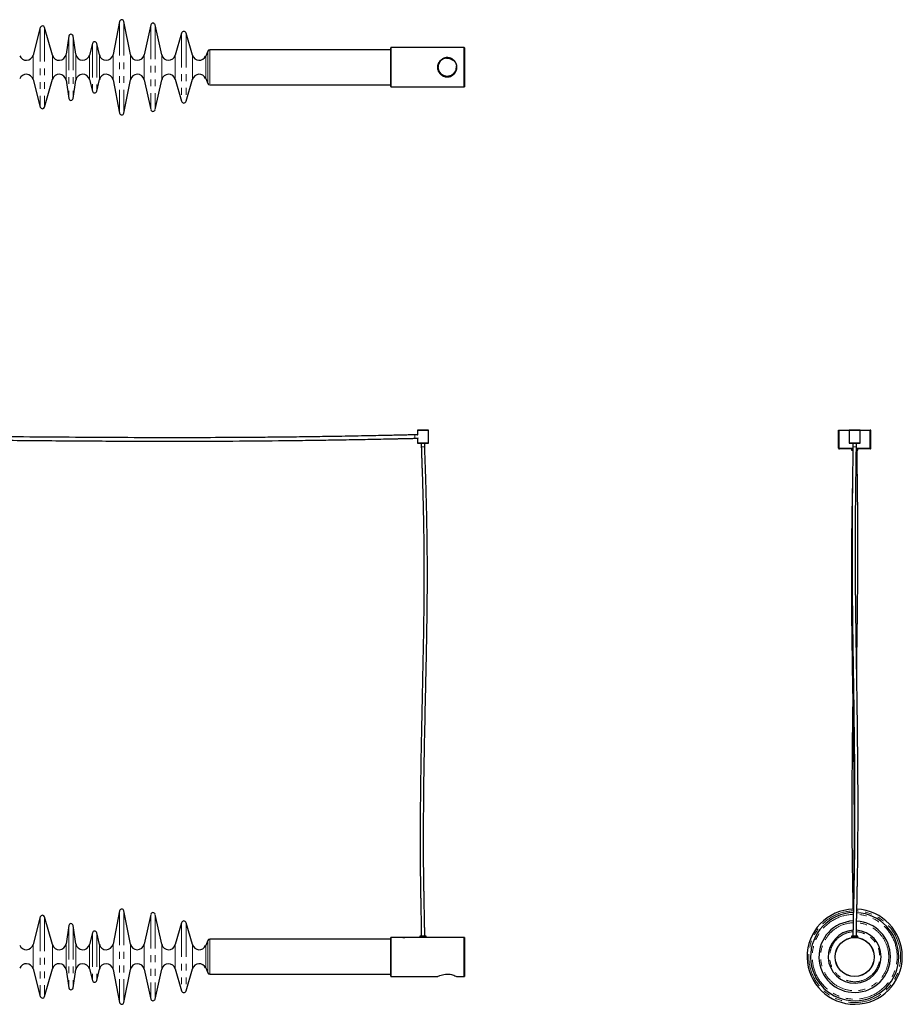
# Model space of a CAD drawing. Header units: millimetres. Extents: x 350 to 3714, y 780 to 2611.
# Tile 2 of 2: x 2073 to 3714, y 780 to 2611. Entities that reach past the tile are written whole.
import ezdxf

# ---------------------------------------------------------------- set-up
doc = ezdxf.new("R2010")
doc.units = ezdxf.units.MM
doc.header["$LTSCALE"] = 10
doc.linetypes.add('PHANTOM', pattern=[12.7, 6.35, -1.27, 1.27, -1.27, 1.27, -1.27])

msp = doc.modelspace()

# ---------------------------------------------------------------- linework, layer by layer
at = {"color": 7, "linetype": 'Continuous', "lineweight": 25}
for p, q in [((2259.2, 2608.2), (2246.9, 2546.4)), ((2279.4, 2546.4), (2267, 2608.2)), ((2317.2, 2601.8), (2304.8, 2546.1)), ((2337.4, 2546.1), (2325, 2601.8)), ((2111.7, 2596.9), (2098.2, 2545.6)), ((2134.1, 2545.4), (2119.5, 2597)), ((2374.3, 2586.2), (2362.6, 2545.3)), ((2394.6, 2545.3), (2382.9, 2586.2)), ((2164.7, 2581), (2159.5, 2547)), ((2177.8, 2547), (2172.6, 2581)), ((2208.7, 2567.4), (2203.2, 2545.7)), ((2221.5, 2546), (2216.5, 2567.3)), ((2423, 2553), (2419.1, 2543.8)), ((2763.1, 2555.4), (2426.6, 2555.4)), ((2763.6, 2559.4), (2763.1, 2558.9)), ((2763.1, 2486.9), (2763.1, 2558.9)), ((2899.8, 2559.4), (2763.6, 2559.4)), ((2763.6, 2559.4), (2763.6, 2486.4)), ((2900.1, 2559.1), (2899.8, 2559.4)), ((2899.8, 2486.4), (2899.8, 2559.4)), ((2900.1, 2559.1), (2900.1, 2486.7)), ((2098.2, 2500.2), (2111.7, 2448.9)), ((2119.5, 2448.8), (2134.1, 2500.5)), ((2159.5, 2498.9), (2164.7, 2464.8)), ((2172.6, 2464.8), (2177.8, 2498.9)), ((2203.2, 2500.1), (2208.7, 2478.4)), ((2216.5, 2478.5), (2221.5, 2499.9)), ((2246.9, 2499.5), (2259.2, 2437.6)), ((2267, 2437.6), (2279.4, 2499.5)), ((2304.8, 2499.8), (2317.2, 2444.1)), ((2325, 2444.1), (2337.4, 2499.8)), ((2362.6, 2500.5), (2374.3, 2459.7)), ((2382.9, 2459.7), (2394.6, 2500.5)), ((2419.1, 2502), (2423, 2492.9)), ((2426.6, 2490.4), (2763.1, 2490.4)), ((2763.1, 2486.9), (2763.6, 2486.4)), ((2763.6, 2486.4), (2899.8, 2486.4)), ((2899.8, 2486.4), (2900.1, 2486.7)), ((2813.2, 1839.2), (2808.1, 1839.2)), ((2808.1, 1832.8), (2813.2, 1832.8)), ((2813.4, 1848), (2813.1, 1847.7)), ((2813.1, 1847.7), (2813.1, 1839.4)), ((2833.1, 1847.7), (2813.1, 1847.7)), ((2813.1, 1832.8), (2813.1, 1824)), ((2813.4, 1848), (2832.8, 1848)), ((2813.7, 1833), (2813.4, 1833)), ((2813.7, 1833.7), (2813.7, 1833)), ((2833.1, 1847.7), (2832.8, 1848)), ((2833.1, 1824), (2833.1, 1847.7)), ((3595.6, 1814.5), (3595.6, 1848)), ((3595.6, 1848), (3596.6, 1848)), ((3596.6, 1814.5), (3596.6, 1848)), ((3596.7, 1848), (3615.9, 1848)), ((3596.7, 1814.5), (3596.7, 1848)), ((3615.9, 1848), (3615.6, 1847.7)), ((3615.6, 1847.7), (3615.6, 1824)), ((3625.6, 1847.7), (3615.6, 1847.7)), ((3615.9, 1848), (3625.6, 1848)), ((3625.6, 1848), (3635.3, 1848)), ((3635.6, 1847.7), (3625.6, 1847.7)), ((3635.6, 1847.7), (3635.3, 1848)), ((3635.3, 1848), (3654.5, 1848)), ((3635.6, 1824), (3635.6, 1847.7)), ((3654.5, 1814.5), (3654.5, 1848)), ((3655.6, 1848), (3654.6, 1848)), ((3654.6, 1814.5), (3654.6, 1848)), ((3655.6, 1814.5), (3655.6, 1848)), ((2813.1, 1824), (2813.6, 1823.5)), ((2813.1, 1824), (2833.1, 1824)), ((2832.6, 1823.5), (2813.6, 1823.5)), ((2819.9, 1823.5), (2819.9, 1817)), ((2826.3, 1817), (2826.3, 1823.5)), ((2832.6, 1823.5), (2833.1, 1824)), ((3595.6, 1814.5), (3596.6, 1814.5)), ((3615.6, 1824), (3616.1, 1823.5)), ((3615.6, 1824), (3625.6, 1824)), ((3625.6, 1823.5), (3616.1, 1823.5)), ((3622.4, 1823.5), (3622.4, 1817)), ((3625.6, 1824), (3635.6, 1824)), ((3635.1, 1823.5), (3625.6, 1823.5)), ((3628.8, 1817), (3628.8, 1823.5)), ((3635.1, 1823.5), (3635.6, 1824)), ((3655.6, 1814.5), (3654.6, 1814.5)), ((3622.4, 1813), (3597.1, 1813)), ((3619.6, 1813), (3619.6, 1810.5)), ((3619.6, 1810.5), (3622.3, 1810.5)), ((3654.1, 1813), (3628.8, 1813)), ((3628.8, 1810.5), (3631.6, 1810.5)), ((3631.6, 1810.5), (3631.6, 1813)), ((2259.2, 953.7), (2246.9, 891.9)), ((2279.4, 891.9), (2267, 953.7)), ((2111.7, 942.5), (2098.2, 891.1)), ((2134.1, 890.9), (2119.5, 942.6)), ((2317.2, 947.3), (2304.8, 891.6)), ((2337.4, 891.6), (2325, 947.3)), ((2164.7, 926.6), (2159.5, 892.5)), ((2177.8, 892.5), (2172.6, 926.6)), ((2374.3, 931.7), (2362.6, 890.9)), ((2394.6, 890.9), (2382.9, 931.7)), ((2208.7, 912.9), (2203.2, 891.3)), ((2221.5, 891.5), (2216.5, 912.9)), ((2423, 898.5), (2419.1, 889.4)), ((2763.1, 901), (2426.6, 901)), ((2763.6, 904.5), (2763.1, 904)), ((2763.1, 832), (2763.1, 904)), ((2785.7, 904.5), (2763.6, 904.5)), ((2763.6, 904.5), (2763.6, 831.5)), ((2785.8, 904.5), (2789.4, 904.5)), ((2804.2, 904.5), (2789.6, 904.5)), ((2817.1, 904.5), (2808.1, 904.5)), ((2817.1, 907), (2817.1, 904.5)), ((2824.7, 907), (2817.1, 907)), ((2824.7, 904.5), (2817.1, 904.5)), ((2829.1, 907), (2824.7, 907)), ((2829.1, 904.5), (2824.7, 904.5)), ((2829.1, 904.5), (2829.1, 907)), ((2838.2, 904.5), (2829.1, 904.5)), ((2853.8, 904.5), (2842.1, 904.5)), ((2866.2, 904.5), (2860.5, 904.5)), ((2875.8, 904.5), (2870.1, 904.5)), ((2886.7, 904.5), (2882.5, 904.5)), ((2899.8, 904.5), (2890.6, 904.5)), ((2900.1, 904.2), (2899.8, 904.5)), ((2899.8, 831.5), (2899.8, 904.5)), ((2900.1, 904.2), (2900.1, 831.8)), ((3619.6, 907), (3619.6, 904.5)), ((3631.6, 907), (3619.6, 907)), ((3631.6, 904.5), (3619.6, 904.5)), ((3620.6, 904.5), (3620.6, 904.1)), ((3630.6, 904.1), (3630.6, 904.5)), ((3631.6, 904.5), (3631.6, 907)), ((2098.2, 845.8), (2111.7, 794.4)), ((2119.5, 794.4), (2134.1, 846)), ((2159.5, 844.4), (2164.7, 810.4)), ((2172.6, 810.4), (2177.8, 844.4)), ((2203.2, 845.7), (2208.7, 824)), ((2216.5, 824.1), (2221.5, 845.4)), ((2246.9, 845), (2259.2, 783.2)), ((2267, 783.2), (2279.4, 845)), ((2304.8, 845.3), (2317.2, 789.6)), ((2325, 789.6), (2337.4, 845.3)), ((2362.6, 846), (2374.3, 805.2)), ((2382.9, 805.2), (2394.6, 846)), ((2419.1, 847.5), (2423, 838.4)), ((2426.6, 836), (2763.1, 836)), ((2763.1, 832), (2763.6, 831.5)), ((2763.6, 831.5), (2850.2, 831.5)), ((2886.1, 831.5), (2899.8, 831.5)), ((2899.8, 831.5), (2900.1, 831.8))]:
    msp.add_line(p, q, dxfattribs=at)
at = {"color": 7, "linetype": 'PHANTOM', "lineweight": 18}
for p, q in [((2259.2, 2608.2), (2259.2, 2437.6)), ((2267, 2608.2), (2267, 2437.6)), ((2317.2, 2601.8), (2317.2, 2444.1)), ((2325, 2601.8), (2325, 2444.1)), ((2111.7, 2596.9), (2111.7, 2448.9)), ((2119.5, 2597), (2119.5, 2448.8)), ((2374.3, 2586.2), (2374.3, 2459.7)), ((2382.9, 2586.2), (2382.9, 2459.7)), ((2164.7, 2581), (2164.7, 2464.8)), ((2172.6, 2581), (2172.6, 2464.8)), ((2208.7, 2567.4), (2208.7, 2478.4)), ((2216.5, 2567.3), (2216.5, 2478.5)), ((2159.5, 2547), (2159.5, 2498.9)), ((2177.8, 2547), (2177.8, 2498.9)), ((2221.5, 2546), (2221.5, 2499.9)), ((2246.9, 2546.4), (2246.9, 2499.5)), ((2279.4, 2546.4), (2279.4, 2499.5)), ((2304.8, 2546.1), (2304.8, 2499.8)), ((2337.4, 2546.1), (2337.4, 2499.8)), ((2423, 2553), (2423, 2492.9)), ((2426.6, 2555.4), (2426.6, 2490.4)), ((2098.2, 2545.6), (2098.2, 2500.2)), ((2134.1, 2545.4), (2134.1, 2500.5)), ((2203.2, 2545.7), (2203.2, 2500.1)), ((2362.6, 2545.3), (2362.6, 2500.5)), ((2394.6, 2545.3), (2394.6, 2500.5)), ((2419.1, 2543.8), (2419.1, 2502)), ((2808.1, 1839.2), (2808.1, 1832.8)), ((2826.3, 1817), (2819.9, 1817)), ((3622.4, 1814.5), (3596.7, 1814.5)), ((3628.8, 1817), (3622.4, 1817)), ((3654.5, 1814.5), (3628.8, 1814.5)), ((2259.2, 953.7), (2259.2, 783.2)), ((2267, 953.7), (2267, 783.2)), ((2111.7, 942.5), (2111.7, 794.4)), ((2119.5, 942.6), (2119.5, 794.4)), ((2317.2, 947.3), (2317.2, 789.6)), ((2325, 947.3), (2325, 789.6)), ((2164.7, 926.6), (2164.7, 810.4)), ((2172.6, 926.6), (2172.6, 810.4)), ((2374.3, 931.7), (2374.3, 805.2)), ((2382.9, 931.7), (2382.9, 805.2)), ((2208.7, 912.9), (2208.7, 824)), ((2216.5, 912.9), (2216.5, 824.1)), ((2423, 898.5), (2423, 838.4)), ((2426.6, 901), (2426.6, 836)), ((2098.2, 891.1), (2098.2, 845.8)), ((2134.1, 890.9), (2134.1, 846)), ((2159.5, 892.5), (2159.5, 844.4)), ((2177.8, 892.5), (2177.8, 844.4)), ((2203.2, 891.3), (2203.2, 845.7)), ((2221.5, 891.5), (2221.5, 845.4)), ((2246.9, 891.9), (2246.9, 845)), ((2279.4, 891.9), (2279.4, 845)), ((2304.8, 891.6), (2304.8, 845.3)), ((2337.4, 891.6), (2337.4, 845.3)), ((2362.6, 890.9), (2362.6, 846)), ((2394.6, 890.9), (2394.6, 846)), ((2419.1, 889.4), (2419.1, 847.5))]:
    msp.add_line(p, q, dxfattribs=at)
at = {"color": 7, "linetype": 'Continuous', "lineweight": 25, "flags": 128}
msp.add_lwpolyline([(2850.2, 831.5), (2850.2, 831.5), (2850.7, 831.7), (2851.6, 832.2), (2852.9, 832.7), (2854.5, 833.4), (2856.6, 834.2), (2859.1, 834.9), (2861.9, 835.6), (2865.1, 836.1), (2867.9, 836.2), (2870.9, 836.1), (2873.4, 835.8), (2875.9, 835.3), (2878.2, 834.6), (2880.4, 833.9), (2882.4, 833.1), (2884.1, 832.4), (2885.3, 831.9), (2886, 831.5), (2886.1, 831.5), (2886.1, 831.5)], dxfattribs=at)
at = {"color": 7, "linetype": 'Continuous', "lineweight": 25}
for centre, radius in [((2868.1, 2522.9), 17.5), ((3625.6, 868), 36.5), ((3625.6, 868), 36.2)]:
    msp.add_circle(centre, radius, dxfattribs=at)
at = {"color": 7, "linetype": 'PHANTOM', "lineweight": 18}
msp.add_circle((2868.1, 2522.9), 16.5, dxfattribs=at)
at = {"color": 7, "linetype": 'Continuous', "lineweight": 25}
for centre, radius, start, end in [((2263.1, 2607.4), 4, 11.2773, 168.7227), ((2321.1, 2600.9), 4, 12.558, 167.442), ((2115.6, 2595.9), 4, 15.8337, 165.2013), ((2168.6, 2580.4), 4, 8.6703, 171.3297), ((2378.6, 2585), 4.46, 16, 164), ((2212.6, 2566.4), 4, 13.0322, 165.7106), ((2146.6, 2548.9), 13, 195.8337, 351.3297), ((2190.6, 2548.9), 13, 188.6703, 345.7106), ((2234.1, 2548.9), 13, 193.0322, 348.7227), ((2292.1, 2548.9), 13, 191.2773, 347.442), ((2350.1, 2548.9), 13, 192.558, 344), ((2426.6, 2551.4), 4, 90, 157), ((2085.6, 2548.9), 13, 199.8151, 345.2013), ((2407.1, 2548.9), 13, 196, 337), ((2085.6, 2496.9), 13, 14.7987, 160.1849), ((2146.6, 2496.9), 13, 8.6703, 164.1663), ((2190.6, 2496.9), 13, 14.2894, 171.3297), ((2234.1, 2496.9), 13, 11.2773, 166.9678), ((2292.1, 2496.9), 13, 12.558, 168.7227), ((2350.1, 2496.9), 13, 16, 167.442), ((2407.1, 2496.9), 13, 23, 164), ((2426.6, 2494.4), 4, 203, 270), ((2212.6, 2479.4), 4, 194.2894, 346.9678), ((2168.6, 2465.4), 4, 188.6703, 351.3297), ((2378.6, 2460.9), 4.46, 196, 344), ((2115.6, 2449.9), 4, 194.7987, 344.1663), ((2263.1, 2438.4), 4, 191.2773, 348.7227), ((2321.1, 2444.9), 4, 192.558, 347.442), ((2263.1, 953), 4, 11.2773, 168.7227), ((3625.6, 868.5), 88.5, 91.5008, 0), ((3625.6, 868.5), 88.5, 0, 87.369), ((2115.6, 941.5), 4, 15.8337, 165.2013), ((2321.1, 946.5), 4, 12.558, 167.442), ((2378.6, 930.5), 4.46, 16, 164), ((3625.6, 868.5), 82, 91.6888, 0), ((3625.6, 868.5), 66.5, 92.4253, 0), ((3625.6, 868.5), 66.5, 0, 86.8976), ((3625.6, 868.5), 82, 0, 87.2549), ((2168.6, 926), 4, 8.6703, 171.3297), ((2212.6, 912), 4, 13.0322, 165.7106), ((3625.6, 868.5), 49.2, 93.6268, 0), ((3625.6, 868.5), 49.2, 0, 86.1592), ((2426.6, 897), 4, 90, 157), ((2085.6, 894.5), 13, 199.8151, 345.2013), ((2146.6, 894.5), 13, 195.8337, 351.3297), ((2190.6, 894.5), 13, 188.6703, 345.7106), ((2234.1, 894.5), 13, 193.0322, 348.7227), ((2292.1, 894.5), 13, 191.2773, 347.442), ((2350.1, 894.5), 13, 192.558, 344), ((2407.1, 894.5), 13, 196, 337), ((2085.6, 842.5), 13, 14.7987, 160.1849), ((2146.6, 842.5), 13, 8.6703, 164.1663), ((2190.6, 842.5), 13, 14.2894, 171.3297), ((2234.1, 842.5), 13, 11.2773, 166.9678), ((2292.1, 842.5), 13, 12.558, 168.7227), ((2350.1, 842.5), 13, 16, 167.442), ((2407.1, 842.5), 13, 23, 164), ((2426.6, 840), 4, 203, 270), ((2168.6, 811), 4, 188.6703, 351.3297), ((2212.6, 825), 4, 194.2894, 346.9678), ((2115.6, 795.5), 4, 194.7987, 344.1663), ((2321.1, 790.5), 4, 192.558, 347.442), ((2378.6, 806.4), 4.46, 196, 344), ((2263.1, 784), 4, 191.2773, 348.7227)]:
    msp.add_arc(centre, radius, start, end, dxfattribs=at)
at = {"color": 7, "linetype": 'PHANTOM', "lineweight": 18}
for radius, start, end in [(85.3, 91.6239, 0), (85.3, 0, 87.3141), (78.9, 91.8526, 0), (78.9, 0, 87.1974), (63.3, 92.6024, 0), (63.3, 0, 86.801), (46.5, 93.8918, 270), (46.5, 270, 85.9709)]:
    msp.add_arc((3625.6, 868.5), radius, start, end, dxfattribs=at)
at = {"color": 7, "linetype": 'Continuous', "lineweight": 25}
for points, knots in [([(2886.1, 2522.9), (2886.1, 2522), (2886, 2520.1), (2885.3, 2517.3), (2884.3, 2514.7), (2882.8, 2512.3), (2880.9, 2510.1), (2878.7, 2508.2), (2876, 2506.6), (2873.1, 2505.5), (2870, 2504.9), (2867.1, 2504.9), (2864.3, 2505.3), (2861.7, 2506), (2859.3, 2507.2), (2857, 2508.7), (2854.9, 2510.7), (2853, 2513.1), (2851.5, 2515.8), (2850.5, 2518.8), (2850.1, 2521.8), (2850.2, 2524.7), (2850.7, 2527.5), (2851.6, 2530.1), (2852.8, 2532.5), (2854.5, 2534.8), (2856.6, 2536.8), (2859.1, 2538.6), (2861.9, 2539.9), (2864.9, 2540.7), (2867.9, 2541), (2870.8, 2540.8), (2873.5, 2540.2), (2875.9, 2539.2), (2878.3, 2537.9), (2880.5, 2536.1), (2882.5, 2533.9), (2884.2, 2531.3), (2885.4, 2528.4), (2886, 2525.5), (2886.1, 2523.7), (2886.1, 2522.9)], [0, 0, 0, 0, 0.0243811, 0.0495171, 0.0738866, 0.098891, 0.1247265, 0.1512104, 0.1788819, 0.2074497, 0.233404, 0.2603199, 0.2833711, 0.3070667, 0.3307207, 0.3549219, 0.3814511, 0.4086826, 0.4362716, 0.4648014, 0.4901341, 0.5163263, 0.5398303, 0.563982, 0.5882168, 0.6130397, 0.6395895, 0.666842, 0.6944585, 0.723042, 0.7480106, 0.7738577, 0.7966758, 0.8200806, 0.8444724, 0.8694326, 0.8966209, 0.9245866, 0.9517661, 0.9799039, 1, 1, 1, 1]), ([(2808.1, 1839.2), (2807.3, 1839.2), (2805.2, 1839.1), (2801.8, 1839.1), (2797.7, 1839), (2793.3, 1838.9), (2788.8, 1838.8), (2784.5, 1838.7), (2777.8, 1838.5), (2768.5, 1838.3), (2753.5, 1838), (2735.6, 1837.6), (2713.5, 1837.2), (2690.4, 1836.7), (2666, 1836.3), (2635.6, 1835.8), (2598.9, 1835.3), (2556.1, 1834.8), (2502.4, 1834.3), (2437.7, 1833.9), (2362, 1833.8), (2279.3, 1833.9), (2189.4, 1834.4), (2092.2, 1835.1), (2016.6, 1835.9), (1962.5, 1836.5), (1929.9, 1836.9), (1897.2, 1837.3), (1864.4, 1837.7), (1840.3, 1838), (1825.1, 1838.2), (1818.8, 1838.3), (1812.1, 1838.4), (1804.9, 1838.5), (1796.9, 1838.6), (1788.1, 1838.7), (1779, 1838.8), (1771.3, 1838.9), (1765.2, 1839), (1760.8, 1839), (1756.8, 1839.1), (1753.3, 1839.1), (1751.2, 1839.1), (1750.2, 1839.2), (1750.1, 1839.2)], [0, 0, 0, 0, 0.002439, 0.005823, 0.009795, 0.014048, 0.018329, 0.022435, 0.02631, 0.037384, 0.048807, 0.06877, 0.088192, 0.111466, 0.134351, 0.15724, 0.197862, 0.238323, 0.278577, 0.350236, 0.421666, 0.49323, 0.584777, 0.676502, 0.768672, 0.799211, 0.830003, 0.860986, 0.892045, 0.923123, 0.929168, 0.935157, 0.941137, 0.94792, 0.955618, 0.964, 0.972758, 0.981495, 0.985891, 0.990045, 0.993854, 0.997196, 0.999929, 1, 1, 1, 1]), ([(1750.1, 1832.7), (1750.2, 1832.7), (1751.4, 1832.7), (1753.9, 1832.7), (1757.7, 1832.7), (1762, 1832.6), (1766.5, 1832.6), (1771.1, 1832.5), (1776.9, 1832.4), (1783.7, 1832.4), (1791.7, 1832.3), (1801.8, 1832.1), (1814.2, 1832), (1828.7, 1831.8), (1850.7, 1831.5), (1880.2, 1831.1), (1926.6, 1830.5), (1982.3, 1829.9), (2063.9, 1829), (2161.9, 1828.1), (2270.6, 1827.5), (2373.2, 1827.3), (2470, 1827.7), (2548.8, 1828.3), (2609.9, 1829.1), (2653.1, 1829.7), (2688.4, 1830.3), (2715.8, 1830.8), (2735.1, 1831.2), (2749.7, 1831.5), (2759.6, 1831.7), (2765.1, 1831.8), (2771.2, 1832), (2777.9, 1832.1), (2784.2, 1832.3), (2789.8, 1832.4), (2794.4, 1832.5), (2798.7, 1832.6), (2802.5, 1832.7), (2805.6, 1832.7), (2807.4, 1832.8), (2808.1, 1832.8)], [0, 0, 0, 0, 0.00029, 0.003348, 0.007032, 0.011127, 0.015453, 0.019864, 0.024233, 0.031801, 0.039164, 0.046745, 0.060543, 0.074336, 0.087794, 0.122896, 0.157956, 0.219573, 0.280688, 0.389281, 0.497535, 0.588922, 0.680185, 0.771921, 0.812525, 0.853288, 0.894515, 0.912605, 0.931012, 0.949315, 0.954036, 0.959016, 0.96484, 0.971317, 0.978167, 0.982688, 0.987092, 0.991225, 0.994906, 0.997919, 1, 1, 1, 1]), ([(2813.1, 1839.4), (2813.1, 1839.3), (2813.2, 1839.3), (2813.2, 1839.2), (2813.2, 1839.2)], [0, 0, 0, 0, 0.5658139, 1, 1, 1, 1]), ([(2819.9, 1817), (2820, 1816.3), (2820, 1814.7), (2820.1, 1811.9), (2820.2, 1808.7), (2820.3, 1805.2), (2820.4, 1801.7), (2820.5, 1798.5), (2820.7, 1795.6), (2820.8, 1791.2), (2821, 1784.9), (2821.3, 1775.8), (2821.7, 1765.4), (2822.1, 1753.8), (2822.5, 1738.5), (2823, 1719.6), (2823.5, 1697.7), (2824.1, 1670.7), (2824.6, 1638.8), (2824.9, 1601.8), (2824.9, 1561.2), (2824.6, 1516.9), (2823.9, 1468.8), (2823, 1421), (2821.7, 1362.2), (2820.2, 1292.5), (2818.7, 1211.8), (2818, 1151.1), (2817.8, 1110.2), (2817.7, 1089), (2817.8, 1067.8), (2817.9, 1046.7), (2818, 1028.5), (2818.2, 1013.4), (2818.3, 1003.5), (2818.5, 995.6), (2818.6, 989.4), (2818.7, 982.4), (2818.8, 974.4), (2819, 965.7), (2819.2, 956.4), (2819.4, 946.5), (2819.5, 937.1), (2819.7, 928.4), (2819.8, 920.7), (2819.9, 913.6), (2819.9, 909.1), (2819.9, 907)], [0, 0, 0, 0, 0.0022022, 0.0053318, 0.0090208, 0.0129371, 0.0168147, 0.0204442, 0.0236613, 0.0263754, 0.0349874, 0.0443776, 0.0564129, 0.0692122, 0.0825942, 0.1070032, 0.1313263, 0.155012, 0.1959314, 0.2366285, 0.2767036, 0.3299115, 0.3826448, 0.4351992, 0.4876789, 0.5764826, 0.6650496, 0.7534178, 0.7767014, 0.8000046, 0.8232871, 0.8466053, 0.8694807, 0.8831256, 0.8964563, 0.9022325, 0.9090242, 0.9168099, 0.9255473, 0.9351608, 0.9455213, 0.9564477, 0.9676891, 0.9765043, 0.9850475, 0.9930132, 1, 1, 1, 1]), ([(2826.3, 907), (2826.3, 909.2), (2826.3, 914.1), (2826.2, 921.6), (2826.1, 929.5), (2825.9, 937.5), (2825.8, 946), (2825.6, 954.8), (2825.4, 963.5), (2825.3, 972), (2825.1, 980.3), (2825, 989), (2824.8, 997.7), (2824.6, 1013.5), (2824.3, 1036.5), (2824.1, 1074.4), (2824.2, 1120), (2824.7, 1187.5), (2826.1, 1269.1), (2827.8, 1347.5), (2829.1, 1408.6), (2830, 1452.4), (2830.7, 1496.3), (2831.2, 1540.5), (2831.3, 1579.5), (2831.2, 1613.1), (2830.9, 1641.6), (2830.5, 1670.5), (2830, 1696.4), (2829.4, 1719.2), (2828.9, 1738.7), (2828.5, 1754), (2828.1, 1765.1), (2827.9, 1772), (2827.6, 1779.4), (2827.3, 1787.4), (2827, 1796), (2826.8, 1803.2), (2826.6, 1808.7), (2826.5, 1812.1), (2826.4, 1814.8), (2826.4, 1816.4), (2826.3, 1817)], [0, 0, 0, 0, 0.007494, 0.015896, 0.02472, 0.033601, 0.042266, 0.052948, 0.062601, 0.071021, 0.080664, 0.09018, 0.099697, 0.109165, 0.142499, 0.175455, 0.234102, 0.292801, 0.397845, 0.503212, 0.551221, 0.599341, 0.647541, 0.696027, 0.74499, 0.775949, 0.80701, 0.838836, 0.871048, 0.892473, 0.914037, 0.935272, 0.94301, 0.950553, 0.958232, 0.967197, 0.976973, 0.986659, 0.991089, 0.994974, 0.998059, 1, 1, 1, 1]), ([(3596.6, 1814.5), (3596.6, 1814.3), (3596.6, 1814.2), (3596.8, 1814.1), (3596.8, 1814.1)], [0, 0, 0, 0, 0.955868, 1, 1, 1, 1]), ([(3622.4, 1817), (3622.4, 1816.5), (3622.4, 1815.2), (3622.4, 1812.6), (3622.3, 1808.9), (3622.2, 1804.2), (3622.1, 1798.9), (3622.1, 1793.4), (3621.9, 1786.1), (3621.8, 1777.1), (3621.6, 1763.6), (3621.4, 1747.2), (3621.2, 1728.6), (3621, 1711.2), (3620.9, 1695.2), (3620.8, 1680.2), (3620.8, 1667.1), (3620.7, 1655.8), (3620.7, 1645.6), (3620.7, 1635.1), (3620.7, 1624), (3620.7, 1612.2), (3620.7, 1599.9), (3620.7, 1587.3), (3620.8, 1574.5), (3620.9, 1557.7), (3621.1, 1537.1), (3621.3, 1512.8), (3621.6, 1489.1), (3621.9, 1465.6), (3622.3, 1442.1), (3622.6, 1418.6), (3623, 1395.2), (3623.6, 1352.8), (3624.5, 1291.3), (3625.3, 1211), (3625.5, 1150.5), (3625.4, 1109.7), (3625.3, 1088.5), (3625.1, 1067.4), (3624.9, 1046.4), (3624.7, 1030.6), (3624.5, 1020), (3624.4, 1014.5), (3624.3, 1009.1), (3624.2, 1003.6), (3624.1, 997.7), (3624, 991), (3623.8, 983.2), (3623.7, 974.7), (3623.5, 965.6), (3623.2, 956.3), (3623, 946.5), (3622.8, 937.1), (3622.7, 928.4), (3622.5, 920.8), (3622.4, 913.6), (3622.4, 909.1), (3622.4, 907)], [0, 0, 0, 0, 0.001611, 0.004074, 0.008552, 0.013896, 0.019776, 0.025928, 0.032134, 0.043826, 0.055362, 0.076678, 0.098045, 0.116557, 0.134183, 0.150735, 0.166034, 0.177291, 0.188101, 0.199617, 0.211879, 0.224874, 0.23833, 0.252416, 0.266534, 0.280439, 0.307928, 0.334437, 0.360314, 0.386174, 0.411976, 0.437722, 0.463481, 0.489202, 0.577704, 0.665973, 0.754044, 0.777249, 0.800475, 0.823679, 0.84692, 0.869699, 0.875803, 0.881842, 0.887818, 0.89373, 0.899857, 0.907197, 0.915817, 0.925664, 0.935259, 0.945594, 0.956488, 0.967695, 0.976485, 0.98501, 0.992975, 1, 1, 1, 1]), ([(3628.8, 907), (3628.8, 909.2), (3628.8, 913.9), (3628.9, 921.3), (3629.1, 929.1), (3629.2, 937), (3629.4, 945.5), (3629.6, 954.2), (3629.8, 962.9), (3630, 970.7), (3630.1, 977.9), (3630.3, 984.8), (3630.4, 991.6), (3630.5, 998.5), (3630.8, 1013), (3631.2, 1035.2), (3631.6, 1072.7), (3631.9, 1117.8), (3631.9, 1184.5), (3631.2, 1265.1), (3630.2, 1341.7), (3629.3, 1400.1), (3628.7, 1440.5), (3628.1, 1481.2), (3627.6, 1522.4), (3627.2, 1564.3), (3627.1, 1597.8), (3627.1, 1622.4), (3627.1, 1637.8), (3627.1, 1652.4), (3627.2, 1665.4), (3627.2, 1676.7), (3627.3, 1687.1), (3627.3, 1698.1), (3627.4, 1708.1), (3627.5, 1717), (3627.6, 1724.5), (3627.7, 1732.2), (3627.7, 1740.2), (3627.8, 1748.8), (3628, 1758.3), (3628.1, 1767.6), (3628.2, 1776.6), (3628.3, 1784.9), (3628.4, 1793), (3628.6, 1799.7), (3628.6, 1805.1), (3628.7, 1809), (3628.7, 1812.4), (3628.8, 1814.9), (3628.8, 1816.4), (3628.8, 1817)], [0, 0, 0, 0, 0.0073399, 0.0156091, 0.0243146, 0.0330947, 0.0416765, 0.0522807, 0.0618915, 0.0703055, 0.0780197, 0.0855389, 0.093075, 0.1006017, 0.1080938, 0.1410749, 0.1736627, 0.2316318, 0.2896535, 0.3934808, 0.4976162, 0.5419097, 0.586274, 0.6307168, 0.6759274, 0.7221, 0.7689786, 0.7863131, 0.8033311, 0.8194793, 0.834696, 0.8459757, 0.856937, 0.8689348, 0.8820536, 0.8900015, 0.8982386, 0.906725, 0.9154119, 0.9247234, 0.935178, 0.9465143, 0.9556152, 0.964804, 0.9738095, 0.9822821, 0.9871454, 0.9915043, 0.995212, 0.9981008, 1, 1, 1, 1]), ([(3654.4, 1814.1), (3654.4, 1814.1), (3654.6, 1814.2), (3654.6, 1814.3), (3654.6, 1814.5)], [0, 0, 0, 0, 0.044132, 1, 1, 1, 1]), ([(3629.3, 1401.5), (3629.3, 1402), (3629.5, 1417), (3630, 1446.3), (3630.6, 1490), (3631.1, 1534.4), (3631.4, 1569), (3631.5, 1593.6), (3631.5, 1607.9), (3631.5, 1622.2), (3631.5, 1636.1), (3631.5, 1649.5), (3631.4, 1662.3), (3631.4, 1674.4), (3631.3, 1685.5), (3631.2, 1696.3), (3631.2, 1707.1), (3631.1, 1718.7), (3630.9, 1730.9), (3630.8, 1742.3), (3630.7, 1752.9), (3630.6, 1762.8), (3630.4, 1773.4), (3630.3, 1783), (3630.2, 1791.3), (3630, 1798.1), (3630, 1803.9), (3629.9, 1808), (3629.9, 1809.9), (3629.9, 1810.5)], [0, 0, 0, 0, 0.00364, 0.109446, 0.215577, 0.323992, 0.434765, 0.469732, 0.50473, 0.539673, 0.574084, 0.60693, 0.638092, 0.667507, 0.695606, 0.719947, 0.746448, 0.774879, 0.804941, 0.836366, 0.858441, 0.882884, 0.908985, 0.935777, 0.953401, 0.970267, 0.985769, 0.996071, 1, 1, 1, 1]), ([(3621.4, 1745), (3621.3, 1742.7), (3621.2, 1737.6), (3621.1, 1730.2), (3620.9, 1722.7), (3620.8, 1715.8), (3620.5, 1701.2), (3620.1, 1679), (3619.7, 1642), (3619.5, 1597.9), (3619.5, 1532.9), (3620.2, 1454.6), (3621.6, 1367.2), (3623.1, 1284.2), (3624.1, 1205.5), (3624.4, 1141), (3624.4, 1091), (3624.3, 1055.8), (3624.1, 1030.3), (3624, 1014.4), (3623.9, 1008.1), (3623.8, 1001.9), (3623.8, 995.8), (3623.7, 989.5), (3623.6, 982.8), (3623.5, 975.4), (3623.4, 966.6), (3623.3, 960.3), (3623.3, 956.8)], [0, 0, 0, 0, 0.008822, 0.019272, 0.028402, 0.037048, 0.045716, 0.084062, 0.121314, 0.186798, 0.251938, 0.36839, 0.485104, 0.584413, 0.684233, 0.784945, 0.829632, 0.874541, 0.918867, 0.926903, 0.934864, 0.94274, 0.950734, 0.958132, 0.966642, 0.976149, 0.986506, 1, 1, 1, 1]), ([(3622, 1343.7), (3621.8, 1326.2), (3621.1, 1281.9), (3620.5, 1210.9), (3620.3, 1150.4), (3620.4, 1109.6), (3620.5, 1088.5), (3620.6, 1067.3), (3620.9, 1046.3), (3621.1, 1030.5), (3621.3, 1019.9), (3621.3, 1014.4), (3621.4, 1009), (3621.5, 1003.5), (3621.6, 997.6), (3621.8, 990.9), (3621.9, 983.1), (3622.1, 974.6), (3622.3, 965.7), (3622.4, 959.8), (3622.5, 956.8)], [0, 0, 0, 0, 0.135697, 0.343307, 0.550453, 0.605033, 0.659661, 0.714238, 0.768903, 0.822496, 0.836863, 0.851078, 0.865145, 0.879066, 0.893476, 0.910735, 0.931013, 0.95418, 0.976757, 1, 1, 1, 1]), ([(2789.6, 904.5), (2789.6, 904.5), (2789.6, 904.5), (2789.2, 904.4), (2788.7, 904.4), (2788.1, 904.4), (2787.4, 904.4), (2786.8, 904.4), (2786.2, 904.4), (2785.8, 904.4), (2785.6, 904.5), (2785.7, 904.5), (2785.7, 904.5)], [0, 0, 0, 0, 0.107261, 0.214518, 0.321876, 0.4293, 0.536614, 0.643814, 0.751073, 0.858473, 0.965876, 1, 1, 1, 1]), ([(2808.1, 904.5), (2808.1, 904.5), (2808.1, 904.5), (2807.7, 904.4), (2807.2, 904.4), (2806.6, 904.4), (2805.9, 904.4), (2805.3, 904.4), (2804.7, 904.4), (2804.3, 904.4), (2804.1, 904.5), (2804.2, 904.5), (2804.2, 904.5)], [0, 0, 0, 0, 0.107261, 0.214518, 0.321876, 0.4293, 0.536614, 0.643814, 0.751073, 0.858473, 0.965876, 1, 1, 1, 1]), ([(2828.4, 904.5), (2828.3, 904.4), (2828.2, 904.4), (2827.3, 904.3), (2826, 904.2), (2824.3, 904.1), (2822.6, 904.1), (2820.8, 904.1), (2819.4, 904.3), (2818.4, 904.4), (2817.9, 904.5), (2817.9, 904.5), (2818, 904.4)], [0, 0, 0, 0, 0.106621, 0.213215, 0.32049, 0.42824, 0.53524, 0.641435, 0.748023, 0.855587, 0.963196, 1, 1, 1, 1]), ([(2842.1, 904.5), (2842.1, 904.5), (2842.1, 904.5), (2841.7, 904.4), (2841.2, 904.4), (2840.6, 904.4), (2839.9, 904.4), (2839.3, 904.4), (2838.7, 904.4), (2838.3, 904.4), (2838.1, 904.5), (2838.2, 904.5), (2838.2, 904.5)], [0, 0, 0, 0, 0.107261, 0.214518, 0.321876, 0.4293, 0.536614, 0.643814, 0.751073, 0.858473, 0.965876, 1, 1, 1, 1]), ([(2854.8, 904.4), (2854.6, 904.4), (2854.1, 904.4), (2853.8, 904.5), (2853.8, 904.5), (2853.8, 904.5)], [0, 0, 0, 0, 0.3733453, 0.792183, 1, 1, 1, 1]), ([(2860.5, 904.5), (2860.5, 904.5), (2860.5, 904.5), (2860.3, 904.4), (2859.8, 904.4), (2858.9, 904.4), (2857.9, 904.3), (2856.7, 904.3), (2855.6, 904.3), (2855.1, 904.4), (2854.8, 904.4)], [0, 0, 0, 0, 0.0231684, 0.1575758, 0.2925907, 0.4320913, 0.5775466, 0.7277855, 0.8800654, 1, 1, 1, 1]), ([(2870.1, 904.5), (2870.1, 904.5), (2870.1, 904.5), (2869.7, 904.4), (2869.2, 904.4), (2868.6, 904.4), (2867.9, 904.4), (2867.3, 904.4), (2866.7, 904.4), (2866.3, 904.4), (2866.1, 904.5), (2866.2, 904.5), (2866.2, 904.5)], [0, 0, 0, 0, 0.107261, 0.214518, 0.321876, 0.4293, 0.536614, 0.643814, 0.751073, 0.858473, 0.965876, 1, 1, 1, 1]), ([(2876.8, 904.4), (2876.6, 904.4), (2876.1, 904.4), (2875.8, 904.5), (2875.8, 904.5), (2875.8, 904.5)], [0, 0, 0, 0, 0.373345, 0.792183, 1, 1, 1, 1]), ([(2882.5, 904.5), (2882.5, 904.5), (2882.5, 904.5), (2882.3, 904.4), (2881.8, 904.4), (2880.9, 904.4), (2879.9, 904.3), (2878.7, 904.3), (2877.6, 904.3), (2877.1, 904.4), (2876.8, 904.4)], [0, 0, 0, 0, 0.0231684, 0.1575758, 0.2925907, 0.4320913, 0.5775466, 0.7277855, 0.8800654, 1, 1, 1, 1]), ([(2890.6, 904.5), (2890.6, 904.5), (2890.6, 904.5), (2890.2, 904.4), (2889.7, 904.4), (2889.1, 904.4), (2888.4, 904.4), (2887.8, 904.4), (2887.2, 904.4), (2886.8, 904.4), (2886.6, 904.5), (2886.7, 904.5), (2886.7, 904.5)], [0, 0, 0, 0, 0.107261, 0.214518, 0.321876, 0.4293, 0.536614, 0.643814, 0.751073, 0.858473, 0.965876, 1, 1, 1, 1])]:
    msp.add_open_spline(points, degree=3, knots=knots, dxfattribs=at)
for points in [[(3595.6, 1814.5), (3595.6, 1814.3), (3595.7, 1813.9), (3596, 1813.4), (3596.5, 1813), (3596.9, 1813), (3597.1, 1813)], [(3597.1, 1813), (3597.1, 1813), (3597, 1813), (3596.9, 1813.4), (3596.8, 1813.9), (3596.7, 1814.3), (3596.7, 1814.5)], [(3654.5, 1814.5), (3654.5, 1814.3), (3654.4, 1813.9), (3654.3, 1813.4), (3654.2, 1813), (3654.1, 1813), (3654.1, 1813)], [(3654.1, 1813), (3654.3, 1813), (3654.7, 1813), (3655.2, 1813.4), (3655.5, 1813.9), (3655.6, 1814.3), (3655.6, 1814.5)]]:
    msp.add_open_spline(points, degree=3, dxfattribs=at)

doc.saveas('drawing.dxf')
